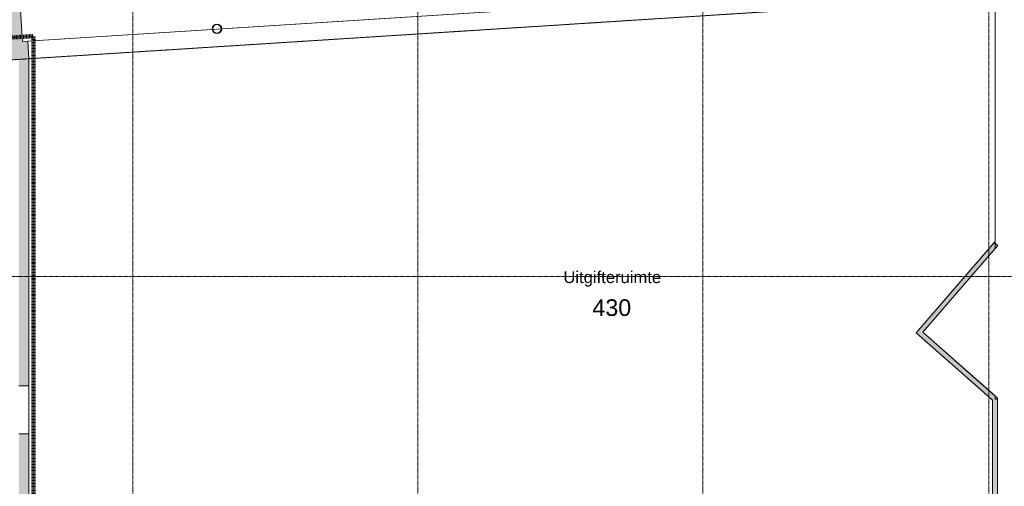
# Model space of a CAD drawing. Header units: millimetres. Extents: x 1158 to 98602, y 910 to 113498.
# Tile 19 of 30: x 54502 to 75222, y 77434 to 87254. Entities that reach past the tile are written whole.
import ezdxf

# ---------------------------------------------------------------- set-up
doc = ezdxf.new("R2010")
doc.units = ezdxf.units.MM
doc.linetypes.add('Afbreeklijn', pattern=[9, 5, -2, 0, -2])
doc.linetypes.add('ARC Grid Line', pattern=[22.225, 12.7, -3.175, 3.175, -3.175])
for name, color, linetype, lineweight in [('A--A2__Ruwbouw', 8, 'Continuous', 9), ('A--L$07A__Stramien', 1, 'Continuous', 13), ('A--L22__Binnenwanden', 2, 'Continuous', 9), ('A--L28__Hoofddraagconstructies', 3, 'Continuous', 9), ('A--LD30__DetailPenMiddel', 3, 'Continuous', 9), ('A--LR9__AlgVoorz', 7, 'Continuous', 9), ('A--TR9__AlgVoorz', 1, 'Continuous', 13)]:
    doc.layers.add(name, color=color, linetype=linetype, lineweight=lineweight)
doc.styles.add('Arial', font='arial.ttf', dxfattribs={"height": 350})
doc.styles.add('Arial_1', font='arial.ttf', dxfattribs={"height": 250})

# ---------------------------------------------------------------- blocks, each defined once
blk = doc.blocks.new('28_SCF_ARC_stalen_kolom_rond - Stalen kolom ø200mm-1757749-DO-Begane grond - nieuwe situatie - plafond')
at = {"layer": 'A--L28__Hoofddraagconstructies'}
h = blk.add_hatch(color=9, dxfattribs=at)
h.paths.add_polyline_path([(-17, -98), (17, -98), (50, -87), (77, -64), (94, -34), (100, 0), (94, 34), (77, 64), (50, 87), (17, 98), (-17, 98), (-50, 87), (-77, 64), (-94, 34), (-100, 0), (-94, -34), (-77, -64), (-50, -87)])
h.paths.add_polyline_path([(16, -89), (-16, -89), (-45, -78), (-69, -58), (-85, -31), (-90, 0), (-85, 31), (-69, 58), (-45, 78), (-16, 89), (16, 89), (45, 78), (69, 58), (85, 31), (90, 0), (85, -31), (69, -58), (45, -78)])
for radius, start, end in [(100, 0, 180), (100, 180, 360), (90, 360, 180), (90, 180, 360)]:
    blk.add_arc((0, 0), radius, start, end, dxfattribs=at)

msp = doc.modelspace()

# ---------------------------------------------------------------- hatches: boundary and pattern name
at = {"layer": 'A--A2__Ruwbouw'}
h = msp.add_hatch(color=10, dxfattribs=at)
h.paths.add_polyline_path([(43277.6, 85704.1), (51451.5, 86225), (51428, 86594.2), (43277.6, 86074.9)])
h.paths.add_polyline_path([(52403.4, 86285.6), (54695.6, 86431.7), (54672.7, 86800.9), (52379.9, 86654.9), (52397, 86385.4)])
h.paths.add_polyline_path([(71530.6, 87504.3), (73067.3, 87602.2), (73414.1, 87995.1), (71507.1, 87873.6)])
for points in [[(54351.1, 86780.5), (54560.7, 86793.8), (54519.2, 87445.5), (54296.2, 87641.9), (54315.1, 87345.4)], [(73505.6, 80676.4), (75083.6, 82501.4), (75008, 82566.9), (73430.6, 80742.6)], [(74976.6, 79246.3), (74976.6, 79379.6), (73430.6, 80742.6), (73365.2, 80666.9)], [(75036.6, 76511.4), (75076.6, 76511.4), (75076.6, 79291.4), (74976.6, 79379.6), (74976.6, 76511.4)]]:
    msp.add_hatch(color=10, dxfattribs=at).paths.add_polyline_path(points)
h = msp.add_hatch(color=10, dxfattribs=at)
h.paths.add_polyline_path([(54485.6, 76511.4), (54695.6, 76511.4), (54695.6, 78536.4), (54485.6, 78536.4), (54485.6, 77105.6)])
h.paths.add_polyline_path([(54485.6, 79546.4), (54695.6, 79546.4), (54695.6, 86431.7), (54485.6, 86418.3), (54485.6, 86203.7)])

# ---------------------------------------------------------------- linework, layer by layer
at = {"layer": 'A--L$07A__Stramien', "linetype": 'ARC Grid Line'}
for p, q in [((56880.6, 95686.5), (56880.6, 40299.5)), ((62880.6, 95686.5), (62880.6, 40299.5)), ((68880.6, 95686.5), (68880.6, 40299.5)), ((74895.6, 95686.5), (74895.6, 40299.5)), ((84798, 88349.7), (39730.3, 85478.1)), ((84886.3, 81851.4), (39730.3, 81851.4))]:
    msp.add_line(p, q, dxfattribs=at)
at = {"layer": 'A--L22__Binnenwanden', "lineweight": 15}
for p, q in [((54519.2, 87445.5), (54560.7, 86793.8)), ((54560.7, 86793.8), (54672.7, 86800.9)), ((54672.7, 86800.9), (54696.2, 86431.7)), ((54695.6, 86431.7), (54695.6, 76511.4)), ((54696.2, 86431.7), (54695.6, 86431.7)), ((73365.2, 80666.9), (75008, 82566.9)), ((75083.6, 82501.4), (73505.6, 80676.4)), ((75008, 82566.9), (75083.6, 82501.4)), ((74976.6, 79246.3), (73365.2, 80666.9)), ((73505.6, 80676.4), (75076.6, 79291.4)), ((74976.6, 76511.4), (74976.6, 79246.3)), ((75076.6, 79291.4), (75076.6, 76511.4))]:
    msp.add_line(p, q, dxfattribs=at)
at = {"layer": 'A--L22__Binnenwanden'}
for p, q in [((54696.2, 86431.7), (71530.6, 87504.3)), ((67043, 87589.1), (58753, 87060.9)), ((58556.1, 87048.4), (54672.7, 86800.9)), ((58743.3, 87060.3), (58566, 87049)), ((54695.6, 79546.4), (54485.6, 79546.4)), ((54485.6, 78536.4), (54695.6, 78536.4))]:
    msp.add_line(p, q, dxfattribs=at)
at = {"layer": 'A--LD30__DetailPenMiddel', "linetype": 'Afbreeklijn', "lineweight": 100}
for p, q in [((42877.6, 86149.6), (54795.6, 86909)), ((54795.6, 86909), (54795.6, 76611.4))]:
    msp.add_line(p, q, dxfattribs=at)
at = {"layer": 'A--LR9__AlgVoorz'}
for p, q in [((54560.7, 86793.8), (71529, 87875)), ((54519.2, 87445.5), (54560.7, 86793.8))]:
    msp.add_line(p, q, dxfattribs=at)
at = {"layer": 'A--LR9__AlgVoorz', "flags": 128}
for points in [[(75076.6, 76511.4), (75076.6, 76351.4), (75036.6, 76351.4), (75036.6, 75366.4), (76261.6, 75366.4), (76261.6, 76467.4), (78062.9, 76467.4), (76980.6, 94579.5), (75552.3, 94487.3), (75780.5, 90955.1), (75797.3, 90694.7), (75624.6, 90499), (75026.6, 89821.6), (75026.6, 82512), (75026.6, 82435.5), (73505.6, 80676.4), (75026.6, 79335.5), (75026.6, 79268.9), (75076.6, 79268.9)], [(74976.6, 76511.4), (74976.6, 79246.3), (74774, 79424.9), (73365.2, 80666.9), (75026.6, 82588.4), (75026.6, 89821.6), (73240.5, 87798.5), (73067.3, 87602.2), (72805.8, 87585.6), (54695.6, 86431.7), (54695.6, 76511.4)]]:
    msp.add_lwpolyline(points, close=True, dxfattribs=at)

# ---------------------------------------------------------------- block references
at = {"layer": 'A--L28__Hoofddraagconstructies'}
msp.add_blockref('28_SCF_ARC_stalen_kolom_rond - Stalen kolom ø200mm-1757749-DO-Begane grond - nieuwe situatie - plafond', (58653.6, 87062.2), dxfattribs=at)

# ---------------------------------------------------------------- texts
at = {"layer": 'A--TR9__AlgVoorz', "attachment_point": 1}
for s, insert, char_height, width, style in [('Uitgifteruimte', (65943.7, 81961), 250, 2485.231, 'Arial_1'), ('430', (66554.1, 81369.3), 350, 1010.126, 'Arial')]:
    msp.add_mtext(s, dxfattribs=dict(at, insert=insert, char_height=char_height, width=width, style=style))

doc.saveas('drawing.dxf')
